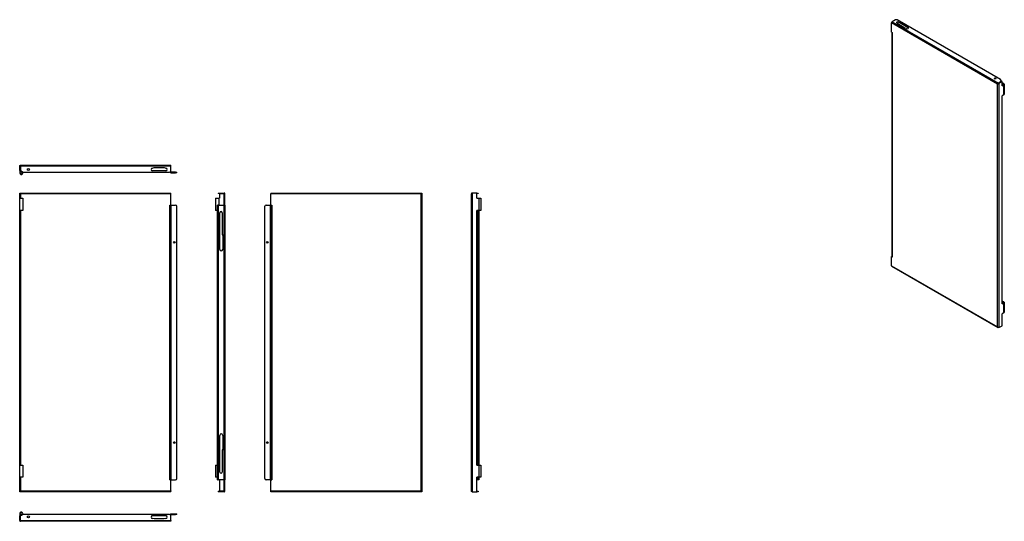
# Model space of a CAD drawing. Header units: inches. Extents: x 4 to 104, y 6 to 57.
import ezdxf

# ---------------------------------------------------------------- set-up
doc = ezdxf.new("R2010")
doc.units = ezdxf.units.IN
doc.header["$MEASUREMENT"] = 0
doc.layers.add('Visible Edges(ANSI)', color=7, linetype='Continuous', lineweight=25)
doc.layers.add('Visible Tangent Edges(ANSI)', color=7, linetype='Continuous', lineweight=25)

msp = doc.modelspace()

# ---------------------------------------------------------------- linework, layer by layer
at = {"layer": 'Visible Edges(ANSI)'}
for p, q in [((92.53, 57.18), (92.19, 56.98)), ((103.23, 51.12), (92.71, 57.18)), ((92.13, 55.95), (92.13, 56.87)), ((92.78, 56.77), (92.69, 56.85)), ((93.49, 56.36), (92.78, 56.77)), ((92.9, 56.97), (93.84, 56.43)), ((93.84, 56.38), (92.9, 56.93)), ((93.63, 56.31), (93.49, 56.36)), ((92.13, 55.95), (92.19, 55.91)), ((92.16, 55.93), (92.16, 33.11)), ((92.19, 55.91), (92.19, 55.91)), ((92.19, 55.91), (92.19, 55.91)), ((103.32, 50.94), (103.23, 51.12)), ((102.94, 50.67), (102.92, 50.66)), ((103, 50.75), (103.32, 50.94)), ((103.33, 50.94), (103, 50.75)), ((103, 50.75), (103.04, 50.73)), ((103, 50.73), (103, 50.75)), ((103.37, 50.92), (103.04, 50.73)), ((103.32, 50.93), (103.32, 50.94)), ((103.37, 50.92), (103.33, 50.94)), ((103.37, 50.48), (103.37, 50.92)), ((103.5, 50.61), (103.37, 50.53)), ((103.37, 50.48), (103.54, 50.58)), ((103.41, 50.59), (103.39, 50.56)), ((103.39, 50.56), (103.39, 50.54)), ((103.41, 50.59), (103.41, 50.55)), ((103.59, 50.65), (103.59, 49.62)), ((103.54, 49.56), (103.37, 49.46)), ((103.37, 28.31), (103.37, 49.46)), ((3.51, 41.86), (3.51, 42.32)), ((3.57, 42.32), (3.51, 42.32)), ((3.57, 41.86), (3.57, 42.32)), ((3.58, 42.32), (3.58, 41.86)), ((3.6, 42.41), (18.86, 42.41)), ((17.02, 42.12), (17.19, 42.16)), ((17.19, 42.16), (18.19, 42.16)), ((18.19, 42.16), (18.35, 42.12)), ((18.86, 42.32), (18.86, 42.41)), ((18.86, 41.83), (18.86, 42.32)), ((3.51, 41.86), (3.57, 41.86)), ((3.51, 41.86), (3.51, 41.61)), ((3.57, 41.61), (3.57, 41.86)), ((3.58, 41.86), (3.85, 41.71)), ((3.62, 41.7), (3.59, 41.75)), ((3.85, 41.71), (18.74, 41.71)), ((18.35, 41.83), (17.02, 41.83)), ((18.86, 41.73), (18.86, 41.83)), ((19.35, 41.7), (18.89, 41.7)), ((18.89, 41.64), (19.35, 41.64)), ((19.35, 41.7), (19.48, 41.7)), ((19.48, 41.64), (19.35, 41.64)), ((19.48, 41.64), (19.48, 41.7)), ((3.51, 39.57), (3.57, 39.57)), ((3.51, 39.04), (3.51, 39.57)), ((3.51, 39.04), (3.82, 39.04)), ((3.51, 37.79), (3.51, 39.04)), ((3.57, 39.57), (3.57, 39.04)), ((3.58, 39.57), (3.85, 39.57)), ((3.58, 39.52), (3.58, 39.57)), ((3.85, 39.52), (3.58, 39.52)), ((3.82, 39.04), (3.82, 37.79)), ((3.85, 39.57), (18.74, 39.57)), ((3.85, 39.57), (3.85, 39.52)), ((3.85, 39.52), (18.74, 39.52)), ((18.74, 39.57), (18.86, 39.57)), ((18.86, 39.52), (18.74, 39.52)), ((18.86, 39.52), (18.86, 39.57)), ((18.86, 39.49), (18.86, 39.52)), ((18.86, 38.36), (18.86, 39.49)), ((23.43, 39.04), (23.74, 39.04)), ((23.43, 39.04), (23.43, 37.79)), ((23.68, 39.57), (23.8, 39.57)), ((23.68, 39.57), (23.68, 39.52)), ((23.8, 39.52), (23.68, 39.52)), ((23.74, 39.04), (23.83, 39.04)), ((23.74, 39.04), (23.74, 38.36)), ((23.8, 39.57), (24.29, 39.57)), ((23.8, 39.52), (24.29, 39.52)), ((23.83, 39.52), (23.83, 39.04)), ((24.32, 38.36), (24.32, 39.49)), ((24.38, 38.36), (24.38, 39.49)), ((29.05, 39.57), (44.34, 39.57)), ((29.05, 39.57), (29.05, 39.49)), ((29.05, 38.36), (29.05, 39.49)), ((44.34, 39.53), (44.34, 39.57)), ((44.35, 39.57), (44.4, 39.57)), ((44.4, 39.57), (44.4, 9.2)), ((49.43, 9.29), (49.43, 39.49)), ((49.98, 39.57), (49.52, 39.57)), ((49.98, 39.57), (50.13, 39.57)), ((49.98, 39.04), (49.98, 39.57)), ((50.13, 39.52), (49.98, 39.52)), ((49.98, 39.04), (50.22, 39.04)), ((50.13, 39.57), (50.13, 39.52)), ((50.22, 39.04), (50.38, 39.04)), ((50.38, 39.04), (50.38, 37.79)), ((18.77, 38.36), (18.81, 38.36)), ((18.77, 38.36), (18.86, 38.36)), ((18.77, 38.36), (18.77, 38.36)), ((18.77, 38.36), (18.77, 38.36)), ((18.89, 38.36), (18.81, 38.36)), ((18.81, 10.42), (18.81, 38.36)), ((18.89, 38.36), (19.35, 38.36)), ((19.48, 10.54), (19.48, 38.23)), ((23.67, 38.36), (23.62, 38.36)), ((23.62, 38.23), (23.62, 38.36)), ((23.62, 10.54), (23.62, 38.23)), ((23.67, 38.36), (23.67, 38.23)), ((23.67, 38.36), (23.7, 38.36)), ((23.67, 10.54), (23.67, 38.23)), ((23.7, 38.36), (24.29, 38.36)), ((24.29, 38.36), (24.38, 38.36)), ((24.32, 38.36), (24.38, 38.36)), ((24.32, 38.36), (24.32, 38.36)), ((24.38, 38.36), (24.38, 10.42)), ((24.38, 38.36), (24.38, 38.36)), ((28.43, 10.54), (28.43, 38.23)), ((28.56, 38.36), (29.02, 38.36)), ((29.02, 38.36), (29.05, 38.36)), ((29.05, 10.42), (29.05, 38.36)), ((29.05, 38.36), (29.14, 38.36)), ((29.05, 38.36), (29.14, 38.36)), ((29.14, 38.36), (29.14, 38.36)), ((29.14, 38.36), (29.14, 38.36)), ((3.51, 11.92), (3.51, 37.79)), ((3.82, 37.79), (3.51, 37.79)), ((3.57, 37.79), (3.57, 11.92)), ((23.62, 37.79), (23.43, 37.79)), ((23.86, 33.83), (23.86, 37.57)), ((24.11, 37.57), (24.11, 35.35)), ((50.22, 37.79), (49.98, 37.79)), ((49.98, 11.92), (49.98, 37.79)), ((50.19, 37.79), (50.19, 11.92)), ((50.38, 37.79), (50.22, 37.79)), ((24.11, 35.35), (24.15, 35.26)), ((24.15, 35.26), (24.15, 33.83)), ((92.13, 33.11), (92.16, 33.13)), ((92.19, 33.07), (92.13, 33.11)), ((92.13, 32.18), (92.13, 33.11)), ((92.19, 33.07), (92.19, 33.07)), ((92.19, 33.07), (92.19, 33.07)), ((92.15, 32.14), (102.95, 25.92)), ((103.5, 28.43), (103.37, 28.35)), ((103.37, 28.31), (103.54, 28.41)), ((103.41, 28.41), (103.39, 28.38)), ((103.39, 28.38), (103.39, 28.36)), ((103.41, 28.41), (103.41, 28.37)), ((103.59, 28.47), (103.59, 27.45)), ((103.54, 27.38), (103.37, 27.28)), ((103.37, 26.08), (103.37, 27.28)), ((103.04, 25.89), (103.37, 26.08)), ((23.86, 11.21), (23.86, 14.94)), ((24.15, 14.94), (24.15, 13.52)), ((24.15, 13.52), (24.11, 13.43)), ((24.11, 13.43), (24.11, 11.21)), ((3.51, 11.92), (3.82, 11.92)), ((3.51, 10.67), (3.51, 11.92)), ((3.82, 11.92), (3.82, 10.67)), ((23.43, 11.92), (23.62, 11.92)), ((23.43, 11.92), (23.43, 10.67)), ((49.98, 11.92), (50.22, 11.92)), ((50.22, 11.92), (50.38, 11.92)), ((50.38, 11.92), (50.38, 10.67)), ((3.82, 10.67), (3.51, 10.67)), ((3.51, 9.2), (3.51, 10.67)), ((3.57, 10.67), (3.57, 9.2)), ((18.77, 10.42), (18.81, 10.42)), ((18.77, 10.42), (18.77, 10.42)), ((18.86, 10.42), (18.77, 10.42)), ((18.77, 10.42), (18.77, 10.42)), ((18.89, 10.42), (18.81, 10.42)), ((18.86, 9.29), (18.86, 10.42)), ((18.89, 10.42), (19.35, 10.42)), ((23.62, 10.67), (23.43, 10.67)), ((23.62, 10.42), (23.62, 10.54)), ((23.62, 10.42), (23.67, 10.42)), ((23.67, 10.54), (23.67, 10.42)), ((23.7, 10.42), (23.67, 10.42)), ((24.29, 10.42), (23.7, 10.42)), ((23.83, 10.42), (23.83, 9.25)), ((24.29, 10.42), (24.38, 10.42)), ((24.32, 10.42), (24.32, 10.42)), ((24.38, 10.42), (24.32, 10.42)), ((24.32, 9.29), (24.32, 10.42)), ((24.38, 10.42), (24.38, 10.42)), ((24.38, 9.29), (24.38, 10.42)), ((29.02, 10.42), (28.56, 10.42)), ((29.05, 10.42), (29.02, 10.42)), ((29.05, 10.42), (29.14, 10.42)), ((29.14, 10.42), (29.05, 10.42)), ((29.05, 9.29), (29.05, 10.42)), ((29.14, 10.42), (29.14, 10.42)), ((29.14, 10.42), (29.14, 10.42)), ((50.22, 10.67), (49.98, 10.67)), ((49.98, 9.2), (49.98, 10.67)), ((50.11, 10.42), (49.98, 10.42)), ((50.19, 10.42), (50.11, 10.42)), ((50.19, 10.67), (50.19, 10.42)), ((50.38, 10.67), (50.22, 10.67)), ((3.57, 9.2), (3.51, 9.2)), ((3.58, 9.25), (3.85, 9.25)), ((3.58, 9.2), (3.58, 9.25)), ((3.85, 9.2), (3.58, 9.2)), ((3.85, 9.25), (18.74, 9.25)), ((3.85, 9.25), (3.85, 9.2)), ((18.74, 9.2), (3.85, 9.2)), ((18.74, 9.25), (18.86, 9.25)), ((18.86, 9.2), (18.74, 9.2)), ((18.86, 9.29), (18.86, 9.25)), ((18.86, 9.2), (18.86, 9.25)), ((23.68, 9.25), (23.8, 9.25)), ((23.68, 9.25), (23.68, 9.2)), ((23.8, 9.2), (23.68, 9.2)), ((24.29, 9.25), (23.8, 9.25)), ((24.29, 9.2), (23.8, 9.2)), ((29.05, 9.2), (29.05, 9.29)), ((44.34, 9.2), (29.05, 9.2)), ((44.34, 9.24), (44.34, 9.2)), ((44.4, 9.2), (44.35, 9.2)), ((49.52, 9.2), (49.98, 9.2)), ((49.98, 9.25), (50.13, 9.25)), ((50.13, 9.2), (49.98, 9.2)), ((50.13, 9.25), (50.13, 9.2)), ((3.51, 6.99), (3.51, 6.75)), ((3.51, 6.28), (3.51, 6.75)), ((3.57, 6.75), (3.51, 6.75)), ((3.51, 6.28), (3.57, 6.28)), ((3.57, 6.75), (3.57, 6.99)), ((3.57, 6.28), (3.57, 6.75)), ((3.85, 6.9), (3.58, 6.74)), ((3.58, 6.28), (3.58, 6.74)), ((3.59, 6.86), (3.62, 6.91)), ((18.86, 6.2), (3.6, 6.2)), ((18.74, 6.9), (3.85, 6.9)), ((17.02, 6.78), (18.35, 6.78)), ((17.19, 6.44), (17.02, 6.49)), ((18.19, 6.44), (17.19, 6.44)), ((18.35, 6.49), (18.19, 6.44)), ((18.86, 6.77), (18.86, 6.87)), ((18.86, 6.28), (18.86, 6.77)), ((18.86, 6.28), (18.86, 6.2)), ((18.89, 6.96), (19.35, 6.96)), ((18.89, 6.9), (19.35, 6.9)), ((19.35, 6.96), (19.48, 6.96)), ((19.48, 6.9), (19.35, 6.9)), ((19.48, 6.9), (19.48, 6.96))]:
    msp.add_line(p, q, dxfattribs=at)
at = {"layer": 'Visible Edges(ANSI)', "flags": 128}
for points in [[(102.97, 50.74), (102.97, 50.74), (102.97, 50.74), (102.96, 50.73), (102.96, 50.73), (102.96, 50.73), (102.96, 50.72), (102.95, 50.72), (102.95, 50.72), (102.95, 50.71), (102.94, 50.71), (102.94, 50.71), (102.94, 50.7), (102.94, 50.7), (102.93, 50.69), (102.93, 50.69), (102.93, 50.69), (102.93, 50.68), (102.93, 50.68), (102.93, 50.68), (102.92, 50.67), (102.92, 50.67), (102.92, 50.66), (102.92, 50.66), (102.92, 50.66)], [(103.04, 50.73), (103.04, 50.72), (103.03, 50.72), (103.03, 50.71), (103.02, 50.71), (103.02, 50.7), (103.01, 50.7), (103.01, 50.7), (103, 50.69), (103, 50.69), (102.99, 50.68), (102.99, 50.68), (102.98, 50.68), (102.98, 50.68), (102.97, 50.67), (102.96, 50.67), (102.96, 50.67), (102.95, 50.67), (102.95, 50.66), (102.94, 50.66), (102.94, 50.66), (102.93, 50.66), (102.93, 50.66), (102.92, 50.66), (102.92, 50.66)], [(102.94, 50.67), (102.95, 50.67), (102.96, 50.68), (102.96, 50.69), (102.97, 50.69)], [(102.96, 50.69), (102.96, 50.69), (102.96, 50.69), (102.96, 50.69), (102.96, 50.69), (102.96, 50.69), (102.96, 50.69), (102.97, 50.69), (102.97, 50.69), (102.97, 50.69), (102.97, 50.69), (102.97, 50.69), (102.97, 50.69), (102.97, 50.69), (102.97, 50.69), (102.97, 50.69), (102.97, 50.69), (102.97, 50.69), (102.97, 50.69), (102.97, 50.69), (102.97, 50.69), (102.97, 50.69), (102.97, 50.69), (102.97, 50.69), (102.97, 50.69)], [(102.97, 50.69), (102.97, 50.69), (102.97, 50.7), (102.97, 50.7), (102.97, 50.7), (102.98, 50.7), (102.98, 50.71), (102.98, 50.71), (102.98, 50.71), (102.98, 50.71), (102.98, 50.71), (102.99, 50.72), (102.99, 50.72), (102.99, 50.72), (102.99, 50.72), (102.99, 50.73), (102.99, 50.73), (102.99, 50.73), (103, 50.73), (103, 50.74), (103, 50.74), (103, 50.74), (103, 50.74), (103, 50.75), (103, 50.75)], [(103, 50.75), (103, 50.75), (102.99, 50.75), (102.99, 50.75), (102.99, 50.75), (102.99, 50.75), (102.99, 50.75), (102.99, 50.75), (102.99, 50.75), (102.99, 50.75), (102.99, 50.75), (102.99, 50.75), (102.99, 50.75), (102.98, 50.75), (102.98, 50.75), (102.98, 50.75), (102.98, 50.75), (102.98, 50.75), (102.98, 50.75), (102.98, 50.75), (102.98, 50.74), (102.98, 50.74), (102.98, 50.74), (102.98, 50.74), (102.97, 50.74)], [(3.51, 42.32), (3.51, 42.33), (3.51, 42.33), (3.51, 42.34), (3.51, 42.34), (3.52, 42.35), (3.52, 42.35), (3.52, 42.36), (3.52, 42.36), (3.53, 42.37), (3.53, 42.37), (3.53, 42.38), (3.54, 42.38), (3.54, 42.38), (3.54, 42.39), (3.55, 42.39), (3.55, 42.39), (3.56, 42.4), (3.56, 42.4), (3.57, 42.4), (3.57, 42.4), (3.58, 42.4), (3.59, 42.41), (3.59, 42.41), (3.6, 42.41)], [(3.58, 42.35), (3.58, 42.34), (3.58, 42.34), (3.58, 42.34), (3.58, 42.34), (3.57, 42.34), (3.57, 42.34), (3.57, 42.34), (3.57, 42.34), (3.57, 42.34), (3.57, 42.34), (3.57, 42.34), (3.57, 42.33), (3.57, 42.33), (3.57, 42.33), (3.57, 42.33), (3.57, 42.33), (3.57, 42.33), (3.57, 42.33), (3.57, 42.33), (3.57, 42.33), (3.57, 42.32), (3.57, 42.32), (3.57, 42.32), (3.57, 42.32)], [(3.58, 42.35), (3.58, 42.35), (3.58, 42.35), (3.58, 42.36), (3.58, 42.36), (3.58, 42.37), (3.58, 42.37), (3.58, 42.37), (3.59, 42.38), (3.59, 42.38), (3.59, 42.38), (3.59, 42.39), (3.59, 42.39), (3.59, 42.39), (3.59, 42.39), (3.59, 42.4), (3.59, 42.4), (3.59, 42.4), (3.59, 42.4), (3.59, 42.4), (3.59, 42.4), (3.59, 42.4), (3.59, 42.41), (3.6, 42.41), (3.6, 42.41)], [(3.58, 42.32), (3.58, 42.32), (3.58, 42.32), (3.58, 42.32), (3.58, 42.32), (3.58, 42.33), (3.58, 42.33), (3.58, 42.33), (3.58, 42.33), (3.58, 42.33), (3.58, 42.33), (3.58, 42.33), (3.58, 42.33), (3.58, 42.33), (3.58, 42.34), (3.58, 42.34), (3.58, 42.34), (3.58, 42.34), (3.58, 42.34), (3.58, 42.34), (3.58, 42.34), (3.58, 42.34), (3.58, 42.34), (3.58, 42.34), (3.58, 42.35)], [(3.58, 39.53), (3.57, 39.53), (3.57, 39.53), (3.57, 39.53), (3.57, 39.54), (3.57, 39.54), (3.57, 39.54), (3.57, 39.54), (3.57, 39.54), (3.57, 39.55), (3.57, 39.55), (3.57, 39.55), (3.57, 39.55), (3.57, 39.55), (3.57, 39.56), (3.57, 39.56), (3.57, 39.56), (3.57, 39.56), (3.57, 39.56), (3.57, 39.57), (3.57, 39.57), (3.57, 39.57), (3.57, 39.57), (3.57, 39.57), (3.57, 39.57)], [(3.6, 39.49), (3.6, 39.49), (3.59, 39.49), (3.59, 39.49), (3.59, 39.49), (3.59, 39.49), (3.59, 39.5), (3.59, 39.5), (3.59, 39.5), (3.59, 39.5), (3.59, 39.5), (3.59, 39.5), (3.59, 39.5), (3.59, 39.5), (3.59, 39.5), (3.59, 39.51), (3.59, 39.51), (3.59, 39.51), (3.58, 39.51), (3.58, 39.51), (3.58, 39.51), (3.58, 39.51), (3.58, 39.51), (3.58, 39.52), (3.58, 39.52)], [(3.6, 39.49), (3.6, 39.49), (3.59, 39.49), (3.59, 39.49), (3.59, 39.5), (3.59, 39.5), (3.59, 39.5), (3.59, 39.5), (3.59, 39.5), (3.59, 39.51), (3.59, 39.51), (3.59, 39.51), (3.59, 39.51), (3.58, 39.51), (3.58, 39.51), (3.58, 39.51), (3.58, 39.52), (3.58, 39.52), (3.58, 39.52), (3.58, 39.52), (3.58, 39.52), (3.58, 39.52), (3.58, 39.52), (3.58, 39.52), (3.58, 39.52)], [(44.32, 39.49), (44.32, 39.49), (44.32, 39.5), (44.32, 39.5), (44.33, 39.5), (44.33, 39.51), (44.33, 39.51), (44.33, 39.51), (44.33, 39.52), (44.33, 39.52), (44.34, 39.52), (44.34, 39.53), (44.34, 39.53), (44.34, 39.54), (44.34, 39.54), (44.34, 39.54), (44.34, 39.55), (44.34, 39.55), (44.35, 39.55), (44.35, 39.56), (44.35, 39.56), (44.35, 39.56), (44.35, 39.57), (44.35, 39.57), (44.35, 39.57)], [(44.4, 39.57), (44.4, 39.57), (44.4, 39.57), (44.4, 39.56), (44.4, 39.56), (44.4, 39.56), (44.4, 39.55), (44.39, 39.55), (44.39, 39.55), (44.39, 39.54), (44.39, 39.54), (44.38, 39.54), (44.38, 39.53), (44.37, 39.53), (44.37, 39.52), (44.37, 39.52), (44.36, 39.52), (44.36, 39.51), (44.35, 39.51), (44.34, 39.51), (44.34, 39.5), (44.33, 39.5), (44.33, 39.5), (44.32, 39.49), (44.32, 39.49)], [(44.33, 39.57), (44.33, 39.57), (44.33, 39.57), (44.33, 39.57), (44.33, 39.56), (44.33, 39.56), (44.33, 39.56), (44.33, 39.56), (44.33, 39.55), (44.33, 39.55), (44.33, 39.55), (44.33, 39.54), (44.33, 39.54), (44.32, 39.54), (44.32, 39.53), (44.32, 39.53), (44.32, 39.52), (44.32, 39.52), (44.32, 39.52), (44.32, 39.51), (44.32, 39.51), (44.32, 39.5), (44.32, 39.5), (44.32, 39.49), (44.32, 39.49)], [(44.32, 39.49), (44.32, 39.49), (44.32, 39.49), (44.32, 39.49), (44.32, 39.49), (44.32, 39.5), (44.32, 39.5), (44.32, 39.5), (44.32, 39.5), (44.32, 39.5), (44.32, 39.5), (44.32, 39.5), (44.32, 39.51), (44.33, 39.51), (44.33, 39.51), (44.33, 39.51), (44.33, 39.51), (44.33, 39.51), (44.33, 39.51), (44.33, 39.51), (44.33, 39.51), (44.33, 39.51), (44.33, 39.52), (44.33, 39.52), (44.33, 39.52)], [(44.34, 39.57), (44.34, 39.57), (44.34, 39.57), (44.34, 39.57), (44.34, 39.57), (44.34, 39.57), (44.34, 39.57), (44.34, 39.57), (44.34, 39.57), (44.34, 39.57), (44.34, 39.57), (44.34, 39.57), (44.34, 39.57), (44.34, 39.57), (44.34, 39.57), (44.34, 39.57), (44.34, 39.57), (44.34, 39.57), (44.34, 39.57), (44.34, 39.57), (44.33, 39.57), (44.33, 39.57), (44.33, 39.57), (44.33, 39.57), (44.33, 39.57)], [(49.52, 39.57), (49.51, 39.57), (49.5, 39.57), (49.5, 39.56), (49.49, 39.56), (49.49, 39.56), (49.48, 39.55), (49.48, 39.55), (49.47, 39.55), (49.47, 39.54), (49.46, 39.54), (49.46, 39.54), (49.45, 39.53), (49.45, 39.53), (49.45, 39.52), (49.44, 39.52), (49.44, 39.52), (49.44, 39.51), (49.44, 39.51), (49.43, 39.51), (49.43, 39.5), (49.43, 39.5), (49.43, 39.5), (49.43, 39.49), (49.43, 39.49)], [(49.49, 39.57), (49.48, 39.57), (49.48, 39.57), (49.48, 39.57), (49.47, 39.56), (49.47, 39.56), (49.46, 39.56), (49.46, 39.56), (49.46, 39.55), (49.45, 39.55), (49.45, 39.55), (49.45, 39.54), (49.45, 39.54), (49.44, 39.54), (49.44, 39.53), (49.44, 39.53), (49.44, 39.52), (49.43, 39.52), (49.43, 39.52), (49.43, 39.51), (49.43, 39.51), (49.43, 39.5), (49.43, 39.5), (49.43, 39.49), (49.43, 39.49)], [(49.52, 39.57), (49.51, 39.57), (49.51, 39.57), (49.51, 39.57), (49.51, 39.57), (49.51, 39.57), (49.51, 39.57), (49.51, 39.57), (49.51, 39.57), (49.51, 39.57), (49.5, 39.57), (49.5, 39.57), (49.5, 39.57), (49.5, 39.57), (49.5, 39.57), (49.5, 39.57), (49.5, 39.57), (49.5, 39.57), (49.5, 39.57), (49.49, 39.57), (49.49, 39.57), (49.49, 39.57), (49.49, 39.57), (49.49, 39.57), (49.49, 39.57)], [(102.97, 25.92), (102.97, 25.92), (102.97, 25.92), (102.96, 25.92), (102.96, 25.92), (102.96, 25.92), (102.96, 25.92), (102.95, 25.92), (102.95, 25.92), (102.95, 25.92), (102.94, 25.92), (102.94, 25.92), (102.94, 25.93), (102.94, 25.93), (102.93, 25.93), (102.93, 25.93), (102.93, 25.94), (102.93, 25.94), (102.93, 25.94), (102.93, 25.95), (102.92, 25.95), (102.92, 25.95), (102.92, 25.96), (102.92, 25.96), (102.92, 25.97)], [(103.04, 25.89), (103.04, 25.9), (103.03, 25.9), (103.03, 25.9), (103.02, 25.9), (103.02, 25.9), (103.01, 25.9), (103.01, 25.9), (103, 25.91), (103, 25.91), (102.99, 25.91), (102.99, 25.91), (102.98, 25.92), (102.98, 25.92), (102.97, 25.92), (102.96, 25.93), (102.96, 25.93), (102.95, 25.93), (102.95, 25.94), (102.94, 25.94), (102.94, 25.95), (102.93, 25.95), (102.93, 25.96), (102.92, 25.96), (102.92, 25.97)], [(102.98, 25.92), (102.98, 25.92), (102.98, 25.92), (102.98, 25.92), (102.98, 25.92), (102.98, 25.92), (102.98, 25.92), (102.98, 25.92), (102.98, 25.92), (102.98, 25.92), (102.98, 25.92), (102.98, 25.92), (102.98, 25.92), (102.98, 25.92), (102.98, 25.92), (102.98, 25.92), (102.98, 25.92), (102.98, 25.92), (102.98, 25.92), (102.98, 25.92), (102.98, 25.92), (102.98, 25.92), (102.98, 25.92), (102.98, 25.92), (102.97, 25.92)], [(3.58, 9.24), (3.57, 9.24), (3.57, 9.24), (3.57, 9.24), (3.57, 9.24), (3.57, 9.24), (3.57, 9.23), (3.57, 9.23), (3.57, 9.23), (3.57, 9.23), (3.57, 9.23), (3.57, 9.22), (3.57, 9.22), (3.57, 9.22), (3.57, 9.22), (3.57, 9.22), (3.57, 9.21), (3.57, 9.21), (3.57, 9.21), (3.57, 9.21), (3.57, 9.21), (3.57, 9.21), (3.57, 9.2), (3.57, 9.2), (3.57, 9.2)], [(3.6, 9.29), (3.6, 9.28), (3.59, 9.28), (3.59, 9.28), (3.59, 9.28), (3.59, 9.28), (3.59, 9.28), (3.59, 9.28), (3.59, 9.28), (3.59, 9.27), (3.59, 9.27), (3.59, 9.27), (3.59, 9.27), (3.59, 9.27), (3.59, 9.27), (3.59, 9.27), (3.59, 9.27), (3.59, 9.27), (3.58, 9.26), (3.58, 9.26), (3.58, 9.26), (3.58, 9.26), (3.58, 9.26), (3.58, 9.26), (3.58, 9.26)], [(3.6, 9.29), (3.6, 9.28), (3.59, 9.28), (3.59, 9.28), (3.59, 9.28), (3.59, 9.28), (3.59, 9.27), (3.59, 9.27), (3.59, 9.27), (3.59, 9.27), (3.59, 9.27), (3.59, 9.27), (3.59, 9.26), (3.58, 9.26), (3.58, 9.26), (3.58, 9.26), (3.58, 9.26), (3.58, 9.26), (3.58, 9.26), (3.58, 9.26), (3.58, 9.26), (3.58, 9.26), (3.58, 9.25), (3.58, 9.25), (3.58, 9.25)], [(44.32, 9.29), (44.32, 9.28), (44.32, 9.28), (44.32, 9.27), (44.33, 9.27), (44.33, 9.27), (44.33, 9.26), (44.33, 9.26), (44.33, 9.26), (44.33, 9.25), (44.34, 9.25), (44.34, 9.25), (44.34, 9.24), (44.34, 9.24), (44.34, 9.24), (44.34, 9.23), (44.34, 9.23), (44.34, 9.22), (44.35, 9.22), (44.35, 9.22), (44.35, 9.21), (44.35, 9.21), (44.35, 9.21), (44.35, 9.2), (44.35, 9.2)], [(44.33, 9.2), (44.33, 9.21), (44.33, 9.21), (44.33, 9.21), (44.33, 9.21), (44.33, 9.21), (44.33, 9.22), (44.33, 9.22), (44.33, 9.22), (44.33, 9.22), (44.33, 9.23), (44.33, 9.23), (44.33, 9.23), (44.32, 9.24), (44.32, 9.24), (44.32, 9.25), (44.32, 9.25), (44.32, 9.25), (44.32, 9.26), (44.32, 9.26), (44.32, 9.27), (44.32, 9.27), (44.32, 9.28), (44.32, 9.28), (44.32, 9.29)], [(44.4, 9.2), (44.4, 9.2), (44.4, 9.21), (44.4, 9.21), (44.4, 9.21), (44.4, 9.22), (44.4, 9.22), (44.39, 9.22), (44.39, 9.23), (44.39, 9.23), (44.39, 9.24), (44.38, 9.24), (44.38, 9.24), (44.37, 9.25), (44.37, 9.25), (44.37, 9.25), (44.36, 9.26), (44.36, 9.26), (44.35, 9.26), (44.34, 9.27), (44.34, 9.27), (44.33, 9.27), (44.33, 9.28), (44.32, 9.28), (44.32, 9.29)], [(44.32, 9.29), (44.32, 9.28), (44.32, 9.28), (44.32, 9.28), (44.32, 9.28), (44.32, 9.28), (44.32, 9.28), (44.32, 9.28), (44.32, 9.27), (44.32, 9.27), (44.32, 9.27), (44.32, 9.27), (44.32, 9.27), (44.33, 9.27), (44.33, 9.27), (44.33, 9.27), (44.33, 9.26), (44.33, 9.26), (44.33, 9.26), (44.33, 9.26), (44.33, 9.26), (44.33, 9.26), (44.33, 9.26), (44.33, 9.26), (44.33, 9.26)], [(44.34, 9.2), (44.34, 9.2), (44.34, 9.2), (44.34, 9.2), (44.34, 9.2), (44.34, 9.2), (44.34, 9.2), (44.34, 9.2), (44.34, 9.2), (44.34, 9.2), (44.34, 9.2), (44.34, 9.2), (44.34, 9.2), (44.34, 9.2), (44.34, 9.2), (44.34, 9.2), (44.34, 9.2), (44.34, 9.2), (44.34, 9.2), (44.34, 9.2), (44.33, 9.2), (44.33, 9.2), (44.33, 9.2), (44.33, 9.2), (44.33, 9.2)], [(49.49, 9.2), (49.48, 9.21), (49.48, 9.21), (49.48, 9.21), (49.47, 9.21), (49.47, 9.21), (49.46, 9.22), (49.46, 9.22), (49.46, 9.22), (49.45, 9.22), (49.45, 9.23), (49.45, 9.23), (49.45, 9.23), (49.44, 9.24), (49.44, 9.24), (49.44, 9.25), (49.44, 9.25), (49.43, 9.25), (49.43, 9.26), (49.43, 9.26), (49.43, 9.27), (49.43, 9.27), (49.43, 9.28), (49.43, 9.28), (49.43, 9.29)], [(49.52, 9.2), (49.51, 9.2), (49.5, 9.21), (49.5, 9.21), (49.49, 9.21), (49.49, 9.22), (49.48, 9.22), (49.48, 9.22), (49.47, 9.23), (49.47, 9.23), (49.46, 9.24), (49.46, 9.24), (49.45, 9.24), (49.45, 9.25), (49.45, 9.25), (49.44, 9.25), (49.44, 9.26), (49.44, 9.26), (49.44, 9.26), (49.43, 9.27), (49.43, 9.27), (49.43, 9.27), (49.43, 9.28), (49.43, 9.28), (49.43, 9.29)], [(49.52, 9.2), (49.51, 9.2), (49.51, 9.2), (49.51, 9.2), (49.51, 9.2), (49.51, 9.2), (49.51, 9.2), (49.51, 9.2), (49.51, 9.2), (49.51, 9.2), (49.5, 9.2), (49.5, 9.2), (49.5, 9.2), (49.5, 9.2), (49.5, 9.2), (49.5, 9.2), (49.5, 9.2), (49.5, 9.2), (49.5, 9.2), (49.49, 9.2), (49.49, 9.2), (49.49, 9.2), (49.49, 9.2), (49.49, 9.2), (49.49, 9.2)], [(3.51, 6.28), (3.51, 6.28), (3.51, 6.27), (3.51, 6.27), (3.51, 6.26), (3.52, 6.26), (3.52, 6.25), (3.52, 6.25), (3.52, 6.24), (3.53, 6.24), (3.53, 6.23), (3.53, 6.23), (3.54, 6.22), (3.54, 6.22), (3.54, 6.22), (3.55, 6.21), (3.55, 6.21), (3.56, 6.21), (3.56, 6.2), (3.57, 6.2), (3.57, 6.2), (3.58, 6.2), (3.59, 6.2), (3.59, 6.2), (3.6, 6.2)], [(3.58, 6.26), (3.58, 6.26), (3.58, 6.26), (3.58, 6.26), (3.58, 6.26), (3.57, 6.26), (3.57, 6.26), (3.57, 6.26), (3.57, 6.26), (3.57, 6.27), (3.57, 6.27), (3.57, 6.27), (3.57, 6.27), (3.57, 6.27), (3.57, 6.27), (3.57, 6.27), (3.57, 6.27), (3.57, 6.27), (3.57, 6.28), (3.57, 6.28), (3.57, 6.28), (3.57, 6.28), (3.57, 6.28), (3.57, 6.28), (3.57, 6.28)], [(3.58, 6.28), (3.58, 6.28), (3.58, 6.28), (3.58, 6.28), (3.58, 6.28), (3.58, 6.28), (3.58, 6.28), (3.58, 6.28), (3.58, 6.27), (3.58, 6.27), (3.58, 6.27), (3.58, 6.27), (3.58, 6.27), (3.58, 6.27), (3.58, 6.27), (3.58, 6.27), (3.58, 6.27), (3.58, 6.26), (3.58, 6.26), (3.58, 6.26), (3.58, 6.26), (3.58, 6.26), (3.58, 6.26), (3.58, 6.26), (3.58, 6.26)], [(3.58, 6.26), (3.58, 6.25), (3.58, 6.25), (3.58, 6.25), (3.58, 6.24), (3.58, 6.24), (3.58, 6.23), (3.58, 6.23), (3.59, 6.23), (3.59, 6.22), (3.59, 6.22), (3.59, 6.22), (3.59, 6.21), (3.59, 6.21), (3.59, 6.21), (3.59, 6.21), (3.59, 6.21), (3.59, 6.2), (3.59, 6.2), (3.59, 6.2), (3.59, 6.2), (3.59, 6.2), (3.59, 6.2), (3.6, 6.2), (3.6, 6.2)]]:
    msp.add_lwpolyline(points, dxfattribs=at)
at = {"layer": 'Visible Edges(ANSI)'}
for centre, radius in [((4.39, 41.96), 0.102), ((19.23, 34.57), 0.0885), ((28.68, 34.57), 0.0885), ((19.23, 14.2), 0.0885), ((28.68, 14.2), 0.0885), ((4.39, 6.65), 0.102)]:
    msp.add_circle(centre, radius, dxfattribs=at)
for centre, radius, start, end in [((17.02, 41.97), 0.145, 90, 270), ((18.35, 41.97), 0.145, 270, 90), ((3.67, 41.61), 0.155, 180, 120), ((3.67, 41.61), 0.1, 180, 120), ((18.74, 41.83), 0.125, 270, 0), ((18.89, 41.73), 0.086, 181.69, 270), ((18.89, 41.73), 0.031, 180, 270), ((24.29, 39.49), 0.086, 0, 90), ((24.29, 39.49), 0.031, 0, 90), ((19.35, 38.23), 0.125, 0, 90), ((28.56, 38.23), 0.125, 90, 180), ((23.98, 37.57), 0.125, 0, 180), ((24, 33.83), 0.145, 180, 0), ((24, 14.94), 0.145, 0, 180), ((23.98, 11.21), 0.125, 180, 0), ((19.35, 10.54), 0.125, 270, 0), ((28.56, 10.54), 0.125, 180, 270), ((24.29, 9.29), 0.031, 270, 0), ((24.29, 9.29), 0.086, 270, 0), ((3.67, 6.99), 0.155, 240, 180), ((3.67, 6.99), 0.1, 240, 180), ((17.02, 6.63), 0.145, 90, 270), ((18.35, 6.63), 0.145, 270, 90), ((18.74, 6.77), 0.125, 0, 90), ((18.89, 6.87), 0.086, 90, 178.31), ((18.89, 6.87), 0.031, 90, 180)]:
    msp.add_arc(centre, radius, start, end, dxfattribs=at)
for centre, major_axis, ratio, start_param, end_param in [((92.62, 57.13), (0.125, 0), 0.575862, 0.785398, 2.356194), ((92.19, 56.91), (0.0429, 0.0745), 0.578093, 0.783464, 2.354261), ((92.79, 56.91), (-0.145, 0), 0.575862, 3.926991, 7.068583), ((92.79, 56.87), (-0.145, 0), 0.575862, 3.926991, 6.010569), ((93.73, 56.37), (0.145, 0), 0.575862, 3.926991, 7.068583), ((93.73, 56.33), (0.145, 0), 0.575862, 0.272616, 0.785398), ((92.25, 55.95), (-0.086, 0), 0.575862, 0.737076, 0.785398), ((102.68, 51.19), (-0.102, 0), 0.575862, 3.536417, 5.888361), ((103.43, 50.65), (0.155, 0), 0.575862, 5.497787, 8.284587), ((103.43, 50.65), (0.1, 0), 0.575862, 5.497787, 8.557629), ((103.43, 50.65), (0.1, 0), 0.575862, 4.008742, 4.45059), ((103.43, 50.65), (-0.155, 0), 0.575862, 1.140191, 1.308997), ((103.43, 49.62), (0.155, 0), 0.575862, 5.497787, 6.283185), ((92.25, 33.11), (-0.086, 0), 0.575862, 0, 0.785398), ((92.19, 32.22), (-0.0429, -0.0745), 0.578093, 5.495853, 6.283185), ((103.43, 28.47), (0.155, 0), 0.575862, 5.497787, 8.284587), ((103.43, 28.47), (0.1, 0), 0.575862, 5.497787, 8.557629), ((103.43, 28.47), (0.1, 0), 0.575862, 4.008742, 4.45059), ((103.43, 28.47), (-0.155, 0), 0.575862, 1.140191, 1.308997), ((103.43, 27.45), (0.155, 0), 0.575862, 5.497787, 6.283185)]:
    msp.add_ellipse(centre, major_axis=major_axis, ratio=ratio, start_param=start_param, end_param=end_param, dxfattribs=at)
msp.add_ellipse((102.68, 51.23), major_axis=(-0.102, 0), ratio=0.575862, dxfattribs=at)
at = {"layer": 'Visible Tangent Edges(ANSI)'}
for p, q in [((102.92, 50.66), (92.13, 56.87)), ((92.19, 56.98), (103, 50.75)), ((92.9, 56.97), (92.9, 56.93)), ((93.84, 56.43), (93.84, 56.38)), ((92.19, 55.91), (92.19, 33.07)), ((102.92, 25.97), (102.92, 50.66)), ((103.04, 50.73), (103.04, 25.89)), ((103.54, 49.56), (103.54, 50.58)), ((18.86, 42.32), (3.58, 42.32)), ((18.81, 41.73), (18.86, 41.73)), ((18.89, 41.7), (18.89, 41.64)), ((19.35, 41.7), (19.35, 41.64)), ((3.6, 39.49), (3.6, 39.04)), ((18.86, 39.49), (3.6, 39.49)), ((18.74, 39.57), (18.74, 39.52)), ((23.8, 39.52), (23.8, 39.57)), ((24.29, 38.36), (24.29, 39.52)), ((44.32, 39.49), (29.05, 39.49)), ((44.32, 9.29), (44.32, 39.49)), ((49.52, 39.57), (49.52, 9.2)), ((50.22, 37.79), (50.22, 39.04)), ((18.77, 10.42), (18.77, 38.36)), ((18.89, 38.36), (18.89, 10.42)), ((23.62, 38.23), (23.67, 38.23)), ((23.7, 38.36), (23.7, 10.42)), ((24.29, 10.42), (24.29, 38.36)), ((29.02, 10.42), (29.02, 38.36)), ((29.14, 38.36), (29.14, 10.42)), ((3.6, 37.79), (3.6, 11.92)), ((50.11, 11.92), (50.11, 37.79)), ((92.13, 32.18), (102.92, 25.97)), ((103.54, 27.38), (103.54, 28.41)), ((50.22, 10.67), (50.22, 11.92)), ((3.6, 10.67), (3.6, 9.29)), ((23.67, 10.54), (23.62, 10.54)), ((24.29, 9.25), (24.29, 10.42)), ((50.11, 10.42), (50.11, 10.67)), ((3.6, 9.29), (18.86, 9.29)), ((18.74, 9.25), (18.74, 9.2)), ((23.8, 9.2), (23.8, 9.25)), ((29.05, 9.29), (44.32, 9.29)), ((3.58, 6.28), (18.86, 6.28)), ((18.86, 6.87), (18.81, 6.87)), ((18.89, 6.96), (18.89, 6.9)), ((19.35, 6.96), (19.35, 6.9))]:
    msp.add_line(p, q, dxfattribs=at)
at = {"layer": 'Visible Tangent Edges(ANSI)', "flags": 128}
for points in [[(102.97, 50.74), (102.97, 50.74), (102.97, 50.74), (102.97, 50.73), (102.97, 50.73), (102.97, 50.73), (102.97, 50.73), (102.97, 50.72), (102.97, 50.72), (102.97, 50.72), (102.97, 50.72), (102.97, 50.71), (102.97, 50.71), (102.97, 50.71), (102.97, 50.71), (102.97, 50.7), (102.97, 50.7), (102.97, 50.7), (102.97, 50.7), (102.97, 50.69), (102.97, 50.69), (102.96, 50.69), (102.96, 50.69), (102.96, 50.69), (102.96, 50.68)], [(44.33, 39.57), (44.33, 39.57), (44.33, 39.56), (44.33, 39.56), (44.33, 39.56), (44.33, 39.55), (44.33, 39.55), (44.33, 39.55), (44.33, 39.54), (44.33, 39.54), (44.33, 39.53), (44.33, 39.53), (44.33, 39.53), (44.33, 39.52), (44.33, 39.52), (44.33, 39.52), (44.33, 39.51), (44.33, 39.51), (44.32, 39.51), (44.32, 39.5), (44.32, 39.5), (44.32, 39.5), (44.32, 39.49), (44.32, 39.49), (44.32, 39.49)], [(49.49, 39.57), (49.49, 39.57), (49.49, 39.57), (49.49, 39.57), (49.49, 39.57), (49.49, 39.57), (49.49, 39.57), (49.49, 39.57), (49.49, 39.57), (49.49, 39.57), (49.49, 39.57), (49.49, 39.56), (49.49, 39.56), (49.49, 39.56), (49.49, 39.56), (49.49, 39.56), (49.49, 39.56), (49.49, 39.56), (49.49, 39.56), (49.49, 39.56), (49.49, 39.56), (49.49, 39.56), (49.49, 39.56), (49.49, 39.56), (49.49, 39.56)], [(102.97, 25.92), (102.97, 25.92), (102.97, 25.92), (102.97, 25.92), (102.97, 25.92), (102.97, 25.92), (102.97, 25.92), (102.97, 25.92), (102.97, 25.92), (102.97, 25.92), (102.97, 25.92), (102.97, 25.92), (102.97, 25.92), (102.97, 25.92), (102.97, 25.92), (102.97, 25.92), (102.97, 25.92), (102.97, 25.92), (102.97, 25.92), (102.97, 25.92), (102.97, 25.92), (102.97, 25.92), (102.97, 25.92), (102.97, 25.92), (102.97, 25.92)], [(44.32, 9.29), (44.32, 9.28), (44.32, 9.28), (44.32, 9.28), (44.32, 9.27), (44.32, 9.27), (44.32, 9.27), (44.33, 9.26), (44.33, 9.26), (44.33, 9.26), (44.33, 9.25), (44.33, 9.25), (44.33, 9.25), (44.33, 9.24), (44.33, 9.24), (44.33, 9.24), (44.33, 9.23), (44.33, 9.23), (44.33, 9.22), (44.33, 9.22), (44.33, 9.22), (44.33, 9.21), (44.33, 9.21), (44.33, 9.21), (44.33, 9.2)], [(49.49, 9.22), (49.49, 9.22), (49.49, 9.22), (49.49, 9.21), (49.49, 9.21), (49.49, 9.21), (49.49, 9.21), (49.49, 9.21), (49.49, 9.21), (49.49, 9.21), (49.49, 9.21), (49.49, 9.21), (49.49, 9.21), (49.49, 9.21), (49.49, 9.21), (49.49, 9.21), (49.49, 9.21), (49.49, 9.21), (49.49, 9.21), (49.49, 9.21), (49.49, 9.21), (49.49, 9.21), (49.49, 9.2), (49.49, 9.2), (49.49, 9.2)]]:
    msp.add_lwpolyline(points, dxfattribs=at)

doc.saveas('drawing.dxf')
